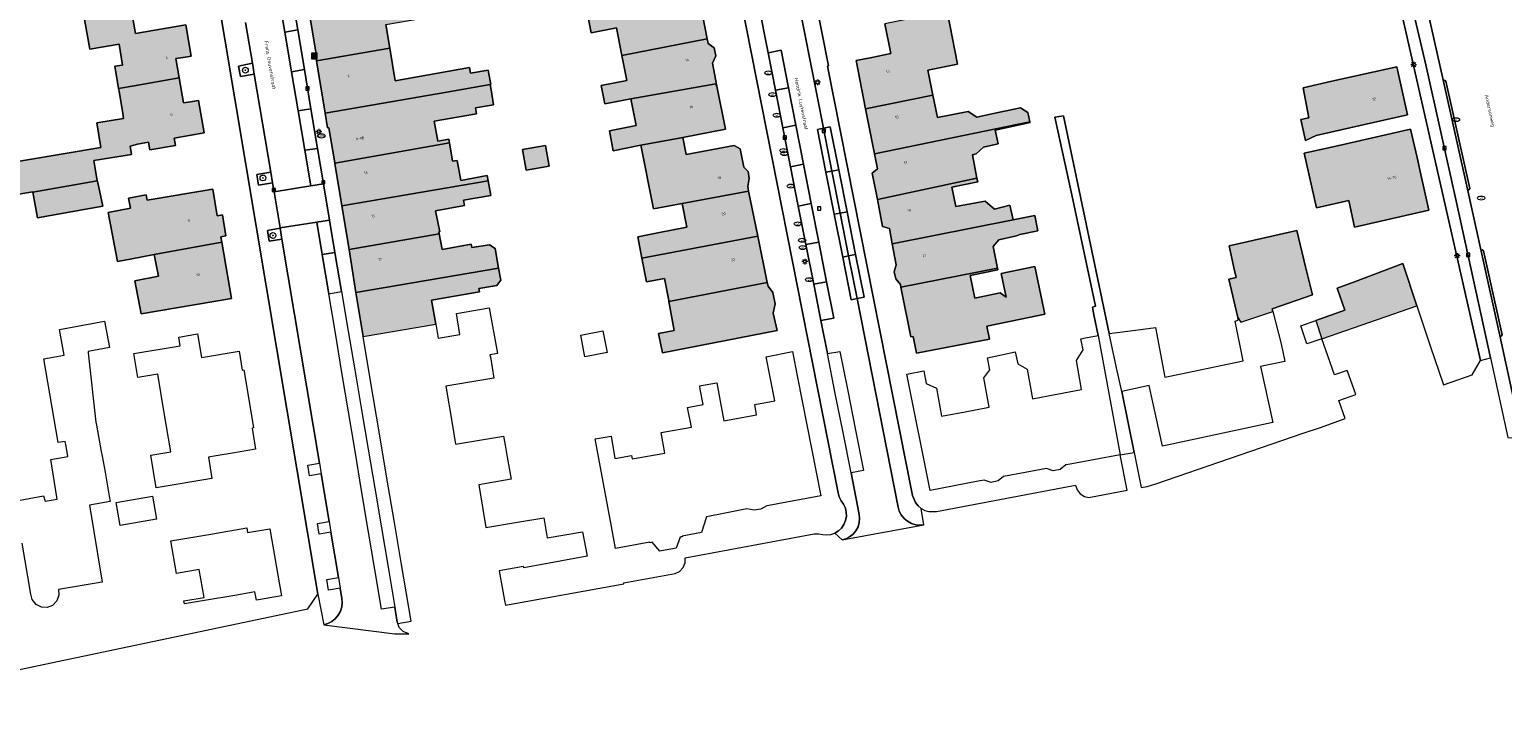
# Model space of a CAD drawing. Header units: metres. Extents: x 196496 to 197479, y 355250 to 356324.
# Tile 10 of 119: x 196858 to 197061, y 355454 to 355550. Entities that reach past the tile are written whole.
import ezdxf
from ezdxf.enums import TextEntityAlignment as Align

# ---------------------------------------------------------------- set-up
doc = ezdxf.new("R2010")
doc.units = ezdxf.units.M
doc.layers.get('0').update_dxf_attribs({"lineweight": 9})
for name, color, linetype, lineweight in [('B-WE-GR-BEPLANTING_CULTUUR_HEESTERS-GV', 251, 'Continuous', 9), ('B-WE-GR-BOOM-S', 251, 'Continuous', 9), ('B-WE-IE-MEUBILAIR_WEGMEUBILAIR-GV', 251, 'Continuous', 9), ('B-WE-IE-MEUBILAIR_WEGMEUBILAIR-S', 251, 'Continuous', 9), ('B-WE-KL-ET_LS_OV_LICHTMAST-S', 251, 'Continuous', 9), ('B-WE-KL-GAS_PUT-S', 251, 'Continuous', 9), ('B-WE-KL-WATER-S', 251, 'Continuous', 9), ('B-WE-OG-BEBOUWING-GV', 251, 'Continuous', 9), ('B-WE-OG-BEBOUWING_HUISNUMMER-T35', 90, 'Continuous', 9), ('B-WE-OG-BEBOUWING_STRAATNAAM-T35', 130, 'Continuous', 9), ('B-WE-OG-TERREIN_ERF-GV', 251, 'Continuous', 9), ('B-WE-RI-GWA_KOLK-S', 251, 'Continuous', 9), ('B-WE-RI-GWA_RIOOLPUT-S', 251, 'Continuous', 9), ('B-WE-VH-ONVERHARD-GV', 251, 'Continuous', 9), ('B-WE-VH-VERHARDING_ASFALT-GV', 251, 'Continuous', 9), ('B-WE-VH-VERHARDING_BEDRIJFSVLOERPLAAT-GV', 251, 'Continuous', 9), ('B-WE-VH-VERHARDING_BETONSTRAATSTEEN-GV', 251, 'Continuous', 9), ('B-WE-VH-VERHARDING_OPEN-GV', 251, 'Continuous', 9), ('B-WE-VH-VERHARDING_TEGEL-GV', 251, 'Continuous', 9)]:
    doc.layers.add(name, color=color, linetype=linetype, lineweight=lineweight)
doc.layers.add('X-XX-AL-PRESENTATIE_GEBOUW3-V', color=7, linetype='Continuous', lineweight=9, true_color=0xebe1d6)
doc.styles.add('NLCS-ISO', font='NLCS-ISO.ttf')
doc.styles.add('NLCS-ISO-ANNOTATIEF-T35', font='NLCS-ISO.ttf', dxfattribs={"height": 3.5})

# ---------------------------------------------------------------- blocks, each defined once
blk = doc.blocks.new('SIE-WEG_AFVALBAK-SO')
at = {"linetype": 'ByBlock', "lineweight": 18}
h = blk.add_hatch(color=0, dxfattribs=at)
h.dxf.hatch_style = 1
h.paths.add_polyline_path([(-1.5, -1.5), (1.5, -1.5), (1.5, 1.5), (-1.5, 1.5)])
at = {"color": 0, "linetype": 'ByBlock', "lineweight": 18}
for points in [[(-2, -2), (2, -2), (2, 2), (-2, 2)], [(-1.5, -1.5), (1.5, -1.5), (1.5, 1.5), (-1.5, 1.5)]]:
    blk.add_lwpolyline(points, close=True, dxfattribs=at)
blk = doc.blocks.new('SKL-ET_OV_LICHTMAST-SO')
at = {"color": 0, "linetype": 'ByBlock', "lineweight": 18}
for points in [[(-1.2, 0), (-2, 0)], [(-1.4, 1.4), (-0.9, 0.9)], [(0, 2), (0, 1.2)], [(0.9, 0.9), (1.4, 1.4)], [(2, 0), (1.2, 0)], [(-1.4, -1.4), (-0.9, -0.9)], [(0, -1.2), (0, -2)], [(0.9, -0.9), (1.4, -1.4)]]:
    blk.add_lwpolyline(points, dxfattribs=at)
blk.add_circle((0, 0), 1, dxfattribs=at)
blk = doc.blocks.new('SRI-KOLK-SO')
at = {"color": 0, "linetype": 'ByBlock', "lineweight": 18}
blk.add_lwpolyline([(-1.125, -1.125), (1.125, -1.125), (1.125, 1.125), (-1.125, 1.125)], close=True, dxfattribs=at)
at = {"color": 0, "linetype": 'ByBlock', "lineweight": 18, "style": 'NLCS-ISO'}
blk.add_text('k', height=1.5, dxfattribs=at).set_placement((0, 0), align=Align.MIDDLE_CENTER)
blk = doc.blocks.new('SKL-WATER_WATERLEIDINGPUT-SO')
at = {"color": 0, "linetype": 'ByBlock', "lineweight": 18}
blk.add_ellipse((0, 0), major_axis=(2.5, 0), ratio=0.54, dxfattribs=at)
at = {"color": 0, "linetype": 'ByBlock', "lineweight": 18, "style": 'NLCS-ISO'}
blk.add_text('wl', height=1.5, dxfattribs=at).set_placement((0, 0), align=Align.MIDDLE_CENTER)
blk = doc.blocks.new('SRI-PUT_INSPECTIEPUT_RIOOLPUT-SO')
at = {"color": 0, "linetype": 'ByBlock', "lineweight": 18}
blk.add_lwpolyline([(-1.1, -1.1), (1.1, -1.1), (1.1, 1.1), (-1.1, 1.1)], close=True, dxfattribs=at)
at = {"color": 0, "linetype": 'ByBlock', "lineweight": 18, "style": 'NLCS-ISO'}
blk.add_text('r', height=1.5, dxfattribs=at).set_placement((0, 0.3), align=Align.MIDDLE_CENTER)
blk = doc.blocks.new('SKL-GAS_PUT-SO')
at = {"color": 0, "linetype": 'ByBlock', "lineweight": 18}
blk.add_ellipse((0, 0), major_axis=(2.5, 0), ratio=0.601255, dxfattribs=at)
at = {"color": 0, "linetype": 'ByBlock', "lineweight": 18, "style": 'NLCS-ISO'}
blk.add_text('gas', height=1.8, dxfattribs=at).set_placement((0.1, 0.3), align=Align.MIDDLE_CENTER)
blk = doc.blocks.new('SGR-BOOM_01-SO')
at = {"linetype": 'ByBlock', "lineweight": 18}
h = blk.add_hatch(color=0, dxfattribs=at)
h.dxf.hatch_style = 1
edge = h.paths.add_edge_path()
edge.add_arc((0, 0), 0.25, 0, 360)
at = {"color": 0, "linetype": 'ByBlock', "lineweight": 18}
for radius in [2, 0.25]:
    blk.add_circle((0, 0), radius, dxfattribs=at)

msp = doc.modelspace()

# ---------------------------------------------------------------- hatches: boundary and pattern name
at = {"layer": 'X-XX-AL-PRESENTATIE_GEBOUW3-V'}
for points in [[(196897.778, 355545.462), (196907.862, 355547.215), (196907.307, 355550.458), (196913.745, 355551.6), (196917.881, 355552.288), (196917.435, 355555.026), (196896.87, 355551.63), (196897.78, 355546.171), (196897.663, 355546.168)], [(196939.839, 355546.2), (196951.599, 355548.486), (196950.335, 355554.94), (196942.239, 355553.354), (196939.725, 355552.862), (196935.098, 355551.956), (196935.61, 355549.34), (196939.09, 355550.022)], [(196872.646, 355542.049), (196878.835, 355543.126), (196878.375, 355545.778), (196879.405, 355545.952), (196880.488, 355546.134), (196879.771, 355550.416), (196872.829, 355549.253), (196872.289, 355552.304), (196865.826, 355551.16), (196866.549, 355547.077), (196870.578, 355547.79), (196871.033, 355544.896), (196870.006, 355544.726), (196870.512, 355541.663)], [(196973.423, 355538.875), (196982.7, 355540.763), (196981.98, 355544.176), (196986.08, 355545.004), (196984.669, 355552.302), (196982.399, 355551.844), (196976.074, 355550.566), (196976.902, 355546.468), (196974.297, 355545.941), (196972.122, 355545.502)], [(196907.862, 355547.215), (196897.778, 355545.462), (196898.953, 355538.257), (196915.734, 355541.174), (196921.708, 355542.212), (196921.782, 355542.224), (196921.442, 355544.173), (196919.009, 355543.757), (196918.856, 355544.543), (196908.843, 355542.77), (196908.63, 355542.732)], [(196941.102, 355540.254), (196952.793, 355542.301), (196952.872, 355541.945), (196952.947, 355541.96), (196952.315, 355545.147), (196952.78, 355546.177), (196952.559, 355547.269), (196951.717, 355547.881), (196951.599, 355548.486), (196939.839, 355546.2), (196940.511, 355542.767), (196937.006, 355542.08), (196937.501, 355539.548)], [(196858.67, 355527.417), (196858.68, 355527.361), (196867.565, 355528.953), (196867.106, 355531.732), (196872.286, 355532.588), (196872.096, 355533.737), (196873.121, 355533.991), (196874.645, 355534.249), (196874.828, 355533.205), (196878.327, 355533.798), (196878.151, 355534.84), (196882.278, 355535.538), (196881.522, 355540.013), (196880.405, 355539.831), (196879.434, 355539.672), (196878.835, 355543.126), (196872.646, 355542.049), (196870.512, 355541.663), (196870.571, 355541.307), (196871.082, 355538.215), (196871.196, 355537.524), (196867.516, 355536.915), (196868.075, 355533.534), (196852.172, 355530.865), (196845.52, 355529.86), (196845.956, 355527.582), (196846.248, 355527.638), (196846.557, 355525.449), (196852.899, 355526.463)], [(197040.137, 355536.242), (197048.081, 355538.015), (197046.601, 355544.644), (197037.671, 355542.651), (197033.737, 355541.748), (197034.479, 355537.642), (197033.405, 355537.404), (197034.05, 355534.494), (197035.501, 355535.207)], [(196898.953, 355538.257), (196899.281, 355536.243), (196899.46, 355536.259), (196900.187, 355531.962), (196900.283, 355531.397), (196910.183, 355533.129), (196916.083, 355534.166), (196915.997, 355534.66), (196914.51, 355534.401), (196913.993, 355537.176), (196919.803, 355538.159), (196919.66, 355539.006), (196922.178, 355539.432), (196921.831, 355541.485), (196921.708, 355542.212), (196915.734, 355541.174)], [(196952.947, 355541.96), (196952.872, 355541.945), (196952.793, 355542.301), (196941.102, 355540.254), (196941.829, 355536.542), (196938.135, 355535.819), (196938.668, 355533.096), (196942.467, 355533.839), (196948.248, 355534.93), (196954.12, 355536.042)], [(196982.7, 355540.763), (196973.423, 355538.875), (196974.644, 355532.658), (196996.071, 355537.06), (196995.791, 355538.37), (196994.755, 355539.003), (196990.817, 355538.16), (196988.756, 355537.734), (196987.55, 355538.486), (196983.354, 355537.661)], [(196975.061, 355526.351), (196988.776, 355529.329), (196988.137, 355532.538), (196988.68, 355532.646), (196989.665, 355533.597), (196991.698, 355534.046), (196991.295, 355535.929), (196996.093, 355536.957), (196996.071, 355537.06), (196974.644, 355532.658), (196975.048, 355530.598), (196974.352, 355530.003)], [(196948.146, 355525.841), (196957.309, 355527.528), (196957.183, 355528.144), (196957.4, 355529.278), (196957.239, 355530.219), (196956.647, 355530.815), (196956.133, 355533.349), (196955.339, 355533.823), (196948.713, 355532.548), (196948.248, 355534.93), (196942.467, 355533.839), (196944.185, 355525.066)], [(197049.932, 355529.823), (197049.403, 355532.166), (197048.522, 355536.063), (197038.428, 355533.782), (197033.872, 355532.753), (197035.576, 355525.213), (197040.023, 355526.217), (197040.792, 355522.572), (197051.047, 355524.889)], [(196901.277, 355525.49), (196921.439, 355528.923), (196921.304, 355529.66), (196917.639, 355529.006), (196917.148, 355531.759), (196916.518, 355531.65), (196916.083, 355534.166), (196910.183, 355533.129), (196900.283, 355531.397), (196900.293, 355531.335)], [(196926.654, 355530.401), (196929.849, 355530.981), (196929.333, 355533.817), (196926.139, 355533.237)], [(196858.68, 355527.361), (196859.312, 355523.83), (196865.98, 355525.025), (196868.321, 355525.444), (196867.576, 355528.888), (196867.565, 355528.953)], [(196902.25, 355519.474), (196914.683, 355521.625), (196914.634, 355521.897), (196914.752, 355521.92), (196914.188, 355524.813), (196918.157, 355525.533), (196918.025, 355526.295), (196921.804, 355526.931), (196921.439, 355528.923), (196901.277, 355525.49)], [(196988.776, 355529.329), (196975.061, 355526.351), (196975.778, 355522.655), (196976.704, 355522.354), (196977.103, 355520.281), (196993.741, 355523.586), (196993.32, 355525.587), (196991.183, 355525.039), (196989.903, 355526.154), (196985.858, 355525.392), (196985.327, 355528.086), (196988.88, 355528.806)], [(196875.409, 355518.793), (196884.732, 355520.491), (196884.605, 355521.245), (196885.286, 355521.369), (196884.801, 355524.267), (196884.107, 355524.136), (196883.488, 355527.817), (196874.435, 355526.295), (196874.3, 355527.021), (196871.858, 355526.564), (196872.121, 355525.157), (196869.067, 355524.585), (196870.341, 355517.842), (196872.118, 355518.175)], [(196957.309, 355527.528), (196948.146, 355525.841), (196948.789, 355522.56), (196944.809, 355521.781), (196942.044, 355521.239), (196942.618, 355518.308), (196958.582, 355521.301)], [(196978.301, 355514.309), (196991.62, 355516.891), (196990.987, 355519.893), (196991.794, 355520.81), (196994.21, 355521.359), (196994.699, 355521.547), (196997.166, 355522.033), (196996.74, 355524.181), (196993.741, 355523.586), (196977.103, 355520.281), (196977.662, 355517.375), (196977.386, 355516.408), (196977.575, 355515.427), (196978.232, 355514.657)], [(196884.732, 355520.491), (196875.409, 355518.793), (196875.987, 355515.803), (196872.718, 355515.19), (196873.601, 355510.641), (196886.04, 355512.74)], [(196902.25, 355519.474), (196903.207, 355513.564), (196922.864, 355516.911), (196922.403, 355519.625), (196921.62, 355520.145), (196919.167, 355519.737), (196919.072, 355520.213), (196915.071, 355519.49), (196914.683, 355521.625)], [(196946.339, 355512.306), (196959.885, 355514.926), (196958.582, 355521.301), (196942.618, 355518.308), (196943.262, 355515.019), (196945.717, 355515.476), (196946.309, 355512.471)], [(197029.547, 355510.944), (197029.457, 355511.3), (197034.998, 355513.244), (197034.059, 355517.118), (197032.851, 355522.102), (197023.503, 355519.99), (197024.229, 355516.779), (197024.49, 355515.623), (197023.486, 355515.394), (197024.699, 355510.095), (197025.138, 355509.462)], [(196904.19, 355507.502), (196914.2, 355509.198), (196913.594, 355512.505), (196920.229, 355513.647), (196920.151, 355514.093), (196922.602, 355514.521), (196923.146, 355515.247), (196922.864, 355516.911), (196903.207, 355513.564)], [(196996.723, 355517.16), (196992.111, 355516.19), (196992.795, 355512.934), (196991.99, 355513.492), (196988.477, 355512.795), (196987.848, 355515.924), (196991.662, 355516.691), (196991.62, 355516.891), (196978.301, 355514.309), (196979.659, 355507.448), (196980.002, 355507.5), (196980.446, 355505.188), (196990.504, 355507.12), (196990.115, 355508.907), (196994.817, 355509.896), (196998.105, 355510.588), (196997.968, 355511.237)], [(197038.413, 355514.146), (197039.472, 355511.129), (197035.45, 355509.689), (197036.304, 355507.185), (197049.386, 355511.747), (197047.46, 355517.548), (197040.788, 355515.039)], [(196959.885, 355514.926), (196946.339, 355512.306), (196947.069, 355508.343), (196944.909, 355507.92), (196945.434, 355505.24), (196961.221, 355508.315), (196960.694, 355510.711), (196960.975, 355512.007), (196960.635, 355513.538), (196959.985, 355514.435)]]:
    msp.add_hatch(color=256, dxfattribs=at).paths.add_polyline_path(points)

# ---------------------------------------------------------------- linework, layer by layer
at = {"layer": 'B-WE-GR-BEPLANTING_CULTUUR_HEESTERS-GV', "flags": 128}
for points in [[(196891.478, 355530.153), (196889.549, 355529.819), (196889.8, 355528.35), (196891.726, 355528.685)], [(196893.017, 355520.93), (196892.77, 355522.409), (196891.004, 355522.11), (196891.256, 355520.627)]]:
    msp.add_lwpolyline(points, close=True, dxfattribs=at)
at = {"layer": 'B-WE-IE-MEUBILAIR_WEGMEUBILAIR-GV', "flags": 128}
for points in [[(196889.205, 355543.65), (196888.955, 355545.131), (196887.038, 355544.733), (196887.278, 355543.3)], [(196891.478, 355530.153), (196889.549, 355529.819), (196889.8, 355528.35), (196891.726, 355528.685)], [(196893.017, 355520.93), (196892.77, 355522.409), (196891.004, 355522.11), (196891.256, 355520.627)]]:
    msp.add_lwpolyline(points, close=True, dxfattribs=at)
at = {"layer": 'B-WE-OG-BEBOUWING-GV', "flags": 128}
for points in [[(196897.778, 355545.462), (196907.862, 355547.215), (196907.307, 355550.458), (196913.745, 355551.6), (196917.881, 355552.288), (196917.435, 355555.026), (196896.87, 355551.63), (196897.78, 355546.171), (196897.663, 355546.168)], [(196939.839, 355546.2), (196951.599, 355548.486), (196950.335, 355554.94), (196942.239, 355553.354), (196939.725, 355552.862), (196935.098, 355551.956), (196935.61, 355549.34), (196939.09, 355550.022)], [(196872.646, 355542.049), (196878.835, 355543.126), (196878.375, 355545.778), (196879.405, 355545.952), (196880.488, 355546.134), (196879.771, 355550.416), (196872.829, 355549.253), (196872.289, 355552.304), (196865.826, 355551.16), (196866.549, 355547.077), (196870.578, 355547.79), (196871.033, 355544.896), (196870.006, 355544.726), (196870.512, 355541.663)], [(196973.423, 355538.875), (196982.7, 355540.763), (196981.98, 355544.176), (196986.08, 355545.004), (196984.669, 355552.302), (196982.399, 355551.844), (196976.074, 355550.566), (196976.902, 355546.468), (196974.297, 355545.941), (196972.122, 355545.502)], [(196907.862, 355547.215), (196897.778, 355545.462), (196898.953, 355538.257), (196915.734, 355541.174), (196921.708, 355542.212), (196921.782, 355542.224), (196921.442, 355544.173), (196919.009, 355543.757), (196918.856, 355544.543), (196908.843, 355542.77), (196908.63, 355542.732)], [(196941.102, 355540.254), (196952.793, 355542.301), (196952.872, 355541.945), (196952.947, 355541.96), (196952.315, 355545.147), (196952.78, 355546.177), (196952.559, 355547.269), (196951.717, 355547.881), (196951.599, 355548.486), (196939.839, 355546.2), (196940.511, 355542.767), (196937.006, 355542.08), (196937.501, 355539.548)], [(197040.137, 355536.242), (197048.081, 355538.015), (197046.601, 355544.644), (197037.671, 355542.651), (197033.737, 355541.748), (197034.479, 355537.642), (197033.405, 355537.404), (197034.05, 355534.494), (197035.501, 355535.207)], [(196898.953, 355538.257), (196899.281, 355536.243), (196899.46, 355536.259), (196900.187, 355531.962), (196900.283, 355531.397), (196910.183, 355533.129), (196916.083, 355534.166), (196915.997, 355534.66), (196914.51, 355534.401), (196913.993, 355537.176), (196919.803, 355538.159), (196919.66, 355539.006), (196922.178, 355539.432), (196921.831, 355541.485), (196921.708, 355542.212), (196915.734, 355541.174)], [(196952.947, 355541.96), (196952.872, 355541.945), (196952.793, 355542.301), (196941.102, 355540.254), (196941.829, 355536.542), (196938.135, 355535.819), (196938.668, 355533.096), (196942.467, 355533.839), (196948.248, 355534.93), (196954.12, 355536.042)], [(196982.7, 355540.763), (196973.423, 355538.875), (196974.644, 355532.658), (196996.071, 355537.06), (196995.791, 355538.37), (196994.755, 355539.003), (196990.817, 355538.16), (196988.756, 355537.734), (196987.55, 355538.486), (196983.354, 355537.661)], [(196975.061, 355526.351), (196988.776, 355529.329), (196988.137, 355532.538), (196988.68, 355532.646), (196989.665, 355533.597), (196991.698, 355534.046), (196991.295, 355535.929), (196996.093, 355536.957), (196996.071, 355537.06), (196974.644, 355532.658), (196975.048, 355530.598), (196974.352, 355530.003)], [(196948.146, 355525.841), (196957.309, 355527.528), (196957.183, 355528.144), (196957.4, 355529.278), (196957.239, 355530.219), (196956.647, 355530.815), (196956.133, 355533.349), (196955.339, 355533.823), (196948.713, 355532.548), (196948.248, 355534.93), (196942.467, 355533.839), (196944.185, 355525.066)], [(197049.932, 355529.823), (197049.403, 355532.166), (197048.522, 355536.063), (197038.428, 355533.782), (197033.872, 355532.753), (197035.576, 355525.213), (197040.023, 355526.217), (197040.792, 355522.572), (197051.047, 355524.889)], [(196901.277, 355525.49), (196921.439, 355528.923), (196921.304, 355529.66), (196917.639, 355529.006), (196917.148, 355531.759), (196916.518, 355531.65), (196916.083, 355534.166), (196910.183, 355533.129), (196900.283, 355531.397), (196900.293, 355531.335)], [(196926.654, 355530.401), (196929.849, 355530.981), (196929.333, 355533.817), (196926.139, 355533.237)], [(196858.68, 355527.361), (196859.312, 355523.83), (196865.98, 355525.025), (196868.321, 355525.444), (196867.576, 355528.888), (196867.565, 355528.953)], [(196902.25, 355519.474), (196914.683, 355521.625), (196914.634, 355521.897), (196914.752, 355521.92), (196914.188, 355524.813), (196918.157, 355525.533), (196918.025, 355526.295), (196921.804, 355526.931), (196921.439, 355528.923), (196901.277, 355525.49)], [(196988.776, 355529.329), (196975.061, 355526.351), (196975.778, 355522.655), (196976.704, 355522.354), (196977.103, 355520.281), (196993.741, 355523.586), (196993.32, 355525.587), (196991.183, 355525.039), (196989.903, 355526.154), (196985.858, 355525.392), (196985.327, 355528.086), (196988.88, 355528.806)], [(196875.409, 355518.793), (196884.732, 355520.491), (196884.605, 355521.245), (196885.286, 355521.369), (196884.801, 355524.267), (196884.107, 355524.136), (196883.488, 355527.817), (196874.435, 355526.295), (196874.3, 355527.021), (196871.858, 355526.564), (196872.121, 355525.157), (196869.067, 355524.585), (196870.341, 355517.842), (196872.118, 355518.175)], [(196957.309, 355527.528), (196948.146, 355525.841), (196948.789, 355522.56), (196944.809, 355521.781), (196942.044, 355521.239), (196942.618, 355518.308), (196958.582, 355521.301)], [(196978.301, 355514.309), (196991.62, 355516.891), (196990.987, 355519.893), (196991.794, 355520.81), (196994.21, 355521.359), (196994.699, 355521.547), (196997.166, 355522.033), (196996.74, 355524.181), (196993.741, 355523.586), (196977.103, 355520.281), (196977.662, 355517.375), (196977.386, 355516.408), (196977.575, 355515.427), (196978.232, 355514.657)], [(196884.732, 355520.491), (196875.409, 355518.793), (196875.987, 355515.803), (196872.718, 355515.19), (196873.601, 355510.641), (196886.04, 355512.74)], [(196902.25, 355519.474), (196903.207, 355513.564), (196922.864, 355516.911), (196922.403, 355519.625), (196921.62, 355520.145), (196919.167, 355519.737), (196919.072, 355520.213), (196915.071, 355519.49), (196914.683, 355521.625)], [(196946.339, 355512.306), (196959.885, 355514.926), (196958.582, 355521.301), (196942.618, 355518.308), (196943.262, 355515.019), (196945.717, 355515.476), (196946.309, 355512.471)], [(197029.547, 355510.944), (197029.457, 355511.3), (197034.998, 355513.244), (197034.059, 355517.118), (197032.851, 355522.102), (197023.503, 355519.99), (197024.229, 355516.779), (197024.49, 355515.623), (197023.486, 355515.394), (197024.699, 355510.095), (197025.138, 355509.462)], [(196904.19, 355507.502), (196914.2, 355509.198), (196913.594, 355512.505), (196920.229, 355513.647), (196920.151, 355514.093), (196922.602, 355514.521), (196923.146, 355515.247), (196922.864, 355516.911), (196903.207, 355513.564)], [(196996.723, 355517.16), (196992.111, 355516.19), (196992.795, 355512.934), (196991.99, 355513.492), (196988.477, 355512.795), (196987.848, 355515.924), (196991.662, 355516.691), (196991.62, 355516.891), (196978.301, 355514.309), (196979.659, 355507.448), (196980.002, 355507.5), (196980.446, 355505.188), (196990.504, 355507.12), (196990.115, 355508.907), (196994.817, 355509.896), (196998.105, 355510.588), (196997.968, 355511.237)], [(197038.413, 355514.146), (197039.472, 355511.129), (197035.45, 355509.689), (197036.304, 355507.185), (197049.386, 355511.747), (197047.46, 355517.548), (197040.788, 355515.039)], [(196959.885, 355514.926), (196946.339, 355512.306), (196947.069, 355508.343), (196944.909, 355507.92), (196945.434, 355505.24), (196961.221, 355508.315), (196960.694, 355510.711), (196960.975, 355512.007), (196960.635, 355513.538), (196959.985, 355514.435)]]:
    msp.add_lwpolyline(points, close=True, dxfattribs=at)
msp.add_lwpolyline([(196852.899, 355526.463), (196858.67, 355527.417), (196858.68, 355527.361), (196867.565, 355528.953), (196867.106, 355531.732), (196872.286, 355532.588), (196872.096, 355533.737), (196873.121, 355533.991), (196874.645, 355534.249), (196874.828, 355533.205), (196878.327, 355533.798), (196878.151, 355534.84), (196882.278, 355535.538), (196881.522, 355540.013), (196880.405, 355539.831), (196879.434, 355539.672), (196878.835, 355543.126), (196872.646, 355542.049), (196870.512, 355541.663), (196870.571, 355541.307), (196871.082, 355538.215), (196871.196, 355537.524), (196867.516, 355536.915), (196868.075, 355533.534), (196852.172, 355530.865)], dxfattribs=at)
at = {"layer": 'B-WE-OG-TERREIN_ERF-GV', "flags": 128}
for points in [[(196907.307, 355550.458), (196907.862, 355547.215), (196908.63, 355542.732), (196908.843, 355542.77), (196918.856, 355544.543), (196919.009, 355543.757), (196921.442, 355544.173), (196921.782, 355542.224), (196921.708, 355542.212), (196921.831, 355541.485), (196922.178, 355539.432), (196919.66, 355539.006), (196919.803, 355538.159), (196913.993, 355537.176), (196914.51, 355534.401), (196915.997, 355534.66), (196916.083, 355534.166), (196916.518, 355531.65), (196917.148, 355531.759), (196917.639, 355529.006), (196921.304, 355529.66), (196921.439, 355528.923), (196921.804, 355526.931), (196918.025, 355526.295), (196918.157, 355525.533), (196914.188, 355524.813), (196914.752, 355521.92), (196914.634, 355521.897), (196914.683, 355521.625), (196915.071, 355519.49), (196919.072, 355520.213), (196919.167, 355519.737), (196921.62, 355520.145), (196922.403, 355519.625), (196922.864, 355516.911), (196923.146, 355515.247), (196922.602, 355514.521), (196920.151, 355514.093), (196920.229, 355513.647), (196913.594, 355512.505), (196914.2, 355509.198), (196914.543, 355507.275), (196917.521, 355507.783), (196917.041, 355510.649), (196921.571, 355511.44), (196922.69, 355505.167), (196921.67, 355504.993), (196921.723, 355504.683), (196922.225, 355501.739), (196915.583, 355500.65), (196916.451, 355495.516), (196916.933, 355492.666), (196923.551, 355493.782), (196923.769, 355492.527), (196924.055, 355490.876), (196924.578, 355487.86), (196920.125, 355487.065), (196920.648, 355483.992), (196921.123, 355481.205), (196925.468, 355481.925), (196929.088, 355482.524), (196929.541, 355479.787), (196934.427, 355480.597), (196935.045, 355477.223), (196926.318, 355475.625), (196926.293, 355475.803), (196922.947, 355475.2), (196923.684, 355471.117), (196923.797, 355470.491), (196940.126, 355473.45), (196940.102, 355473.588), (196947.187, 355474.877), (196947.794, 355475.151), (196948.292, 355475.665), (196948.557, 355476.33), (196948.558, 355476.995), (196966.336, 355480.296), (196966.94, 355480.335), (196967.536, 355480.231), (196968.098, 355480.178), (196968.659, 355480.241), (196969.194, 355480.42), (196969.679, 355480.71), (196970.11, 355481.116), (196970.443, 355481.605), (196970.668, 355482.152), (196970.778, 355482.733), (196970.769, 355483.312), (196970.641, 355483.876), (196970.402, 355484.402), (196970.062, 355484.87), (196969.793, 355485.394), (196969.644, 355485.963), (196950.004, 355585.558)], [(196960.995, 355581.681), (196968.299, 355544.771), (196968.192, 355544.753), (196979.912, 355485.594), (196980.302, 355484.625), (196980.652, 355484.184), (196981.093, 355483.816), (196981.599, 355483.545), (196982.138, 355483.386), (196983.183, 355483.386), (197002.358, 355487.036), (197002.361, 355487.015), (197002.563, 355486.395), (197002.984, 355485.846), (197003.567, 355485.475), (197004.202, 355485.328), (197009.487, 355486.328), (197008.503, 355491.218), (197001.594, 355489.936), (197001.035, 355489.832), (197000.251, 355489.191), (196999.268, 355489.019), (196998.368, 355489.323), (196995.391, 355488.771), (196992.414, 355488.218), (196991.697, 355487.606), (196990.722, 355487.409), (196989.744, 355487.715), (196988.93, 355487.557), (196982.34, 355486.275), (196979.11, 355502.328), (196981.451, 355502.768), (196981.762, 355501.027), (196983.18, 355500.404), (196983.885, 355496.536), (196987.163, 355497.141), (196990.441, 355497.745), (196989.701, 355501.818), (196990.528, 355502.922), (196990.237, 355504.55), (196992.145, 355504.963), (196994.053, 355505.377), (196994.397, 355503.724), (196995.671, 355502.996), (196996.415, 355498.897), (196999.754, 355499.541), (197003.184, 355500.202), (197002.489, 355504.201), (197003.392, 355505.663), (197003.099, 355507.165), (197003.734, 355507.297), (197005.454, 355507.653), (197004.863, 355510.506), (197004.689, 355511.522), (197005.083, 355511.681), (197001.865, 355527.004), (196999.52, 355537.709), (197000.678, 355537.903), (197006.996, 355507.895), (197010.986, 355508.421), (197013.374, 355508.736), (197014.662, 355501.884), (197016.667, 355502.303), (197019.512, 355502.898), (197020.389, 355503.081), (197020.629, 355503.131), (197023.475, 355503.726), (197025.448, 355504.138), (197024.342, 355509.605), (197024.779, 355509.744), (197024.699, 355510.095), (197023.486, 355515.394), (197024.49, 355515.623), (197024.229, 355516.779), (197023.503, 355519.99), (197032.851, 355522.102), (197034.059, 355517.118), (197034.998, 355513.244), (197029.457, 355511.3), (197029.547, 355510.944), (197030.682, 355506.473), (197031.201, 355504.079), (197027.852, 355503.353), (197029.517, 355495.674), (197022.038, 355494.052), (197014.322, 355492.379), (197012.508, 355500.743), (197008.724, 355499.922), (197010.44, 355491.504), (197011.409, 355486.692), (197012.203, 355486.842), (197013.427, 355487.197), (197033.728, 355494.184), (197036.083, 355494.967), (197039.499, 355496.214), (197038.65, 355498.686), (197040.968, 355499.502), (197040.005, 355502.238), (197039.8, 355502.82), (197038.015, 355502.224), (197037.101, 355504.85), (197036.304, 355507.185), (197034.238, 355506.48), (197033.384, 355508.984), (197035.45, 355509.689), (197039.472, 355511.129), (197038.413, 355514.146), (197040.788, 355515.039), (197047.46, 355517.548), (197049.386, 355511.747), (197051.227, 355506.2), (197053.032, 355500.863), (197056.99, 355502.238), (197058.147, 355504.177), (197046.435, 355555.796)], [(196950.335, 355554.94), (196951.599, 355548.486), (196951.717, 355547.881), (196952.559, 355547.269), (196952.78, 355546.177), (196952.315, 355545.147), (196952.947, 355541.96), (196954.12, 355536.042), (196948.248, 355534.93), (196948.713, 355532.548), (196955.339, 355533.823), (196956.133, 355533.349), (196956.647, 355530.815), (196957.239, 355530.219), (196957.4, 355529.278), (196957.183, 355528.144), (196957.309, 355527.528), (196958.582, 355521.301), (196959.885, 355514.926), (196959.985, 355514.435), (196960.635, 355513.538), (196960.975, 355512.007), (196960.694, 355510.711), (196961.221, 355508.315), (196945.434, 355505.24), (196944.909, 355507.92), (196947.069, 355508.343), (196946.339, 355512.306), (196946.309, 355512.471), (196945.717, 355515.476), (196943.262, 355515.019), (196942.618, 355518.308), (196942.044, 355521.239), (196944.809, 355521.781), (196948.789, 355522.56), (196948.146, 355525.841), (196944.185, 355525.066), (196942.467, 355533.839), (196938.668, 355533.096), (196938.135, 355535.819), (196941.829, 355536.542), (196941.102, 355540.254), (196937.501, 355539.548), (196937.006, 355542.08), (196940.511, 355542.767), (196939.839, 355546.2), (196939.09, 355550.022), (196935.61, 355549.34), (196935.098, 355551.956)], [(196852.172, 355530.865), (196868.075, 355533.534), (196867.516, 355536.915), (196871.196, 355537.524), (196871.082, 355538.215), (196870.571, 355541.307), (196870.512, 355541.663), (196870.006, 355544.726), (196871.033, 355544.896), (196870.578, 355547.79), (196866.549, 355547.077), (196865.826, 355551.16)], [(196872.289, 355552.304), (196872.829, 355549.253), (196879.771, 355550.416), (196880.488, 355546.134), (196879.405, 355545.952), (196878.375, 355545.778), (196878.835, 355543.126), (196879.434, 355539.672), (196880.405, 355539.831), (196881.522, 355540.013), (196882.278, 355535.538), (196878.151, 355534.84), (196878.327, 355533.798), (196874.828, 355533.205), (196874.645, 355534.249), (196873.121, 355533.991), (196872.096, 355533.737), (196872.286, 355532.588), (196867.106, 355531.732), (196867.565, 355528.953), (196867.576, 355528.888), (196868.321, 355525.444), (196865.98, 355525.025), (196859.312, 355523.83), (196858.68, 355527.361), (196858.67, 355527.417), (196852.899, 355526.463)], [(196984.669, 355552.302), (196986.08, 355545.004), (196981.98, 355544.176), (196982.7, 355540.763), (196983.354, 355537.661), (196987.55, 355538.486), (196988.756, 355537.734), (196990.817, 355538.16), (196994.755, 355539.003), (196995.791, 355538.37), (196996.071, 355537.06), (196996.093, 355536.957), (196991.295, 355535.929), (196991.698, 355534.046), (196989.665, 355533.597), (196988.68, 355532.646), (196988.137, 355532.538), (196988.776, 355529.329), (196988.88, 355528.806), (196985.327, 355528.086), (196985.858, 355525.392), (196989.903, 355526.154), (196991.183, 355525.039), (196993.32, 355525.587), (196993.741, 355523.586), (196996.74, 355524.181), (196997.166, 355522.033), (196994.699, 355521.547), (196994.21, 355521.359), (196991.794, 355520.81), (196990.987, 355519.893), (196991.62, 355516.891), (196991.662, 355516.691), (196987.848, 355515.924), (196988.477, 355512.795), (196991.99, 355513.492), (196992.795, 355512.934), (196992.111, 355516.19), (196996.723, 355517.16), (196997.968, 355511.237), (196998.105, 355510.588), (196994.817, 355509.896), (196990.115, 355508.907), (196990.504, 355507.12), (196980.446, 355505.188), (196980.002, 355507.5), (196979.659, 355507.448), (196978.301, 355514.309), (196978.232, 355514.657), (196977.575, 355515.427), (196977.386, 355516.408), (196977.662, 355517.375), (196977.103, 355520.281), (196976.704, 355522.354), (196975.778, 355522.655), (196975.061, 355526.351), (196974.352, 355530.003), (196975.048, 355530.598), (196974.644, 355532.658), (196973.423, 355538.875), (196972.122, 355545.502), (196974.297, 355545.941), (196976.902, 355546.468), (196976.074, 355550.566)], [(196856.227, 355484.813), (196860.156, 355485.571), (196860.364, 355484.806), (196862.061, 355485.104), (196861.161, 355490.578), (196863.519, 355490.968), (196863.268, 355492.387), (196863.15, 355493.034), (196862.196, 355492.877), (196860.219, 355504.434), (196863.002, 355504.937), (196862.361, 355508.482), (196868.574, 355509.606), (196869.23, 355505.979), (196866.293, 355505.448), (196866.313, 355505.265), (196867.374, 355495.707), (196867.454, 355495.273), (196868.124, 355491.637), (196868.241, 355491.002), (196868.641, 355488.833), (196869.207, 355485.525), (196869.211, 355485.5), (196869.336, 355484.771), (196866.504, 355484.265), (196868.246, 355473.667), (196862.217, 355472.652), (196862.282, 355471.876), (196861.999, 355471.071), (196861.399, 355470.464), (196860.672, 355470.183), (196859.894, 355470.209), (196859.127, 355470.585), (196858.595, 355471.252), (196858.401, 355472.006), (196857.196, 355479.011)]]:
    msp.add_lwpolyline(points, dxfattribs=at)
for points in [[(196821.289, 355453.775), (196835.693, 355456.783), (196835.64, 355457.194), (196896.595, 355469.977), (196897.965, 355471.999), (196879.426, 355582.492), (196877.031, 355584.418), (196801.554, 355571.97), (196800.166, 355569.915), (196803.472, 355550.49), (196803.34, 355550.44), (196806.17, 355533.898), (196806.257, 355533.894), (196814.284, 355486.325), (196814.062, 355486.248), (196816.499, 355471.921), (196816.385, 355471.818), (196819.198, 355455.22)], [(197037.671, 355542.651), (197046.601, 355544.644), (197048.081, 355538.015), (197040.137, 355536.242), (197035.501, 355535.207), (197034.05, 355534.494), (197033.405, 355537.404), (197034.479, 355537.642), (197033.737, 355541.748)], [(197049.403, 355532.166), (197049.932, 355529.823), (197051.047, 355524.889), (197040.792, 355522.572), (197040.023, 355526.217), (197035.576, 355525.213), (197033.872, 355532.753), (197038.428, 355533.782), (197048.522, 355536.063)], [(196929.849, 355530.981), (196926.654, 355530.401), (196926.139, 355533.237), (196929.333, 355533.817)], [(196872.118, 355518.175), (196870.341, 355517.842), (196869.067, 355524.585), (196872.121, 355525.157), (196871.858, 355526.564), (196874.3, 355527.021), (196874.435, 355526.295), (196883.488, 355527.817), (196884.107, 355524.136), (196884.801, 355524.267), (196885.286, 355521.369), (196884.605, 355521.245), (196884.732, 355520.491), (196886.04, 355512.74), (196873.601, 355510.641), (196872.718, 355515.19), (196875.987, 355515.803), (196875.409, 355518.793)], [(196876.792, 355496.971), (196875.899, 355502.32), (196873.138, 355501.855), (196872.582, 355505.159), (196878.992, 355506.237), (196878.793, 355507.42), (196881.396, 355507.858), (196881.943, 355504.602), (196887.105, 355505.471), (196887.55, 355502.865), (196887.761, 355502.894), (196888.449, 355498.806), (196889.104, 355494.915), (196888.886, 355494.879), (196889.373, 355491.974), (196886.184, 355491.447), (196883.955, 355491.078), (196882.873, 355490.899), (196883.368, 355487.943), (196875.679, 355486.654), (196874.926, 355491.141), (196877.688, 355491.604)], [(196934.186, 355507.7), (196937.244, 355508.271), (196937.801, 355505.282), (196934.744, 355504.712)], [(196949.35, 355497.821), (196951.026, 355498.142), (196950.653, 355500.251), (196950.574, 355500.697), (196950.774, 355500.732), (196952.951, 355501.117), (196953.397, 355498.596), (196953.874, 355495.9), (196958.383, 355496.708), (196958.144, 355498.135), (196960.925, 355498.635), (196959.735, 355504.706), (196963.35, 355505.415), (196964.047, 355501.861), (196967.246, 355485.543), (196960.592, 355484.333), (196959.836, 355484.195), (196959.013, 355483.734), (196958.075, 355483.556), (196957.068, 355483.752), (196954.06, 355483.156), (196951.523, 355482.654), (196950.818, 355480.501), (196948.16, 355480.016), (196948.171, 355479.917), (196948.001, 355479.887), (196947.871, 355479.864), (196947.332, 355478.359), (196945.099, 355477.943), (196944.012, 355479.191), (196943.702, 355479.082), (196943.702, 355479.182), (196938.969, 355478.301), (196938.406, 355481.325), (196936.158, 355493.404), (196938.364, 355493.757), (196938.87, 355490.713), (196941.188, 355491.108), (196941.269, 355490.627), (196945.776, 355491.441), (196945.269, 355494.257), (196949.419, 355495.016), (196948.889, 355497.733)], [(196870.726, 355481.453), (196870.168, 355484.617), (196875.182, 355485.501), (196875.74, 355482.337)], [(196888.156, 355481.124), (196888.263, 355480.496), (196891.36, 355481.025), (196892.636, 355473.553), (196892.938, 355471.782), (196889.483, 355471.192), (196889.291, 355472.318), (196888.773, 355472.23), (196886.777, 355471.889), (196882.343, 355471.133), (196879.562, 355470.658), (196879.491, 355471.072), (196882.272, 355471.547), (196881.615, 355475.401), (196878.48, 355474.866), (196877.717, 355479.344), (196883.208, 355480.28), (196888.154, 355481.124)]]:
    msp.add_lwpolyline(points, close=True, dxfattribs=at)
at = {"layer": 'B-WE-VH-ONVERHARD-GV', "flags": 128}
msp.add_lwpolyline([(196889.205, 355543.65), (196888.955, 355545.131), (196887.038, 355544.733), (196887.278, 355543.3)], close=True, dxfattribs=at)
at = {"layer": 'B-WE-VH-VERHARDING_ASFALT-GV', "flags": 128}
for points in [[(196957.101, 355561.155), (196959.987, 355546.551), (196961.801, 355546.928), (196962.812, 355541.765), (196963.824, 355536.6), (196964.876, 355531.23), (196965.936, 355525.821), (196966.977, 355520.503), (196968.047, 355515.041), (196969.033, 355510.007), (196967.268, 355509.703), (196968.165, 355505.161), (196969.887, 355505.424), (196970.96, 355500.001), (196972.03, 355494.596), (196973.13, 355489.042), (196971.417, 355488.703), (196972.548, 355482.98), (196972.604, 355482.437), (196972.554, 355481.86), (196972.384, 355481.281), (196972.093, 355480.738), (196971.696, 355480.267), (196971.221, 355479.894), (196970.703, 355479.634), (196970.178, 355479.486), (196981.466, 355481.564), (196980.914, 355481.513), (196980.33, 355481.569), (196979.745, 355481.745), (196979.196, 355482.041), (196978.719, 355482.443), (196978.34, 355482.922), (196978.073, 355483.444), (196977.917, 355483.976), (196972.252, 355512.712), (196971.459, 355512.554), (196970.286, 355518.438), (196969.111, 355524.331), (196967.955, 355530.126), (196966.778, 355536.03), (196967.622, 355536.198), (196964.145, 355553.834)], [(197050.09, 355555.924), (197053.036, 355542.644), (197053.181, 355542.805), (197053.357, 355542.679), (197056.666, 355527.88), (197056.542, 355527.689), (197056.353, 355527.817), (197058.247, 355519.248), (197058.378, 355519.426), (197058.562, 355519.303), (197061.119, 355507.73), (197061.008, 355507.546), (197060.817, 355507.645), (197063.888, 355493.432)], [(196888.004, 355550.773), (196888.955, 355545.131), (196889.205, 355543.65), (196891.478, 355530.153), (196891.726, 355528.685), (196891.934, 355527.448), (196897.008, 355528.262), (196896.172, 355533.151), (196895.247, 355538.567), (196894.323, 355543.971), (196893.392, 355549.423), (196892.47, 355554.813)]]:
    msp.add_lwpolyline(points, dxfattribs=at)
for points in [[(196893.392, 355549.423), (196895.192, 355549.759), (196894.291, 355555.15), (196892.47, 355554.813)], [(197056.353, 355527.817), (197053.036, 355542.644), (197050.09, 355555.924), (197049.907, 355556.667), (197047.996, 355556.208), (197048.339, 355554.703), (197050.604, 355544.916), (197054.751, 355526.358), (197059.551, 355504.565), (197061.929, 355493.601), (197063.888, 355493.432), (197060.817, 355507.645), (197058.247, 355519.248)], [(196895.192, 355549.759), (196893.392, 355549.423), (196894.323, 355543.971), (196896.107, 355544.277)], [(196959.987, 355546.551), (196961.002, 355541.411), (196962.812, 355541.765), (196961.801, 355546.928)], [(196896.107, 355544.277), (196894.323, 355543.971), (196895.247, 355538.567), (196897.01, 355538.869)], [(196962.023, 355536.247), (196963.824, 355536.6), (196962.812, 355541.765), (196961.002, 355541.411)], [(196896.172, 355533.151), (196897.924, 355533.393), (196897.01, 355538.869), (196895.247, 355538.567)], [(196963.083, 355530.879), (196964.876, 355531.23), (196963.824, 355536.6), (196962.023, 355536.247)], [(196966.778, 355536.03), (196967.955, 355530.126), (196968.786, 355530.292), (196967.622, 355536.198)], [(196897.924, 355533.393), (196896.172, 355533.151), (196897.008, 355528.262), (196898.735, 355528.539)], [(196964.152, 355525.471), (196965.936, 355525.821), (196964.876, 355531.23), (196963.083, 355530.879)], [(196968.786, 355530.292), (196967.955, 355530.126), (196969.111, 355524.331), (196969.929, 355524.494)], [(196964.152, 355525.471), (196965.202, 355520.155), (196966.977, 355520.503), (196965.936, 355525.821)], [(196902.183, 355497.106), (196901.273, 355502.56), (196900.375, 355507.945), (196899.467, 355513.389), (196898.562, 355518.813), (196897.82, 355523.261), (196892.762, 355522.456), (196892.77, 355522.409), (196893.017, 355520.93), (196898.174, 355490.052), (196898.421, 355488.575), (196899.515, 355482.022), (196899.758, 355480.566), (196900.805, 355474.303), (196901.05, 355472.833), (196901.284, 355471.433), (196901.327, 355470.864), (196901.262, 355470.265), (196901.077, 355469.667), (196900.771, 355469.106), (196900.359, 355468.617), (196899.869, 355468.227), (196899.335, 355467.949), (196898.789, 355467.783), (196908.567, 355466.521), (196910.483, 355466.534), (196909.732, 355466.847), (196909.171, 355467.437), (196908.975, 355467.959), (196908.908, 355468.139), (196908.554, 355470.238), (196906.716, 355469.931), (196905.804, 355475.397), (196904.901, 355480.811), (196903.99, 355486.271), (196903.085, 355491.696)], [(196897.82, 355523.261), (196898.562, 355518.813), (196900.316, 355519.081), (196899.564, 355523.538)], [(196969.929, 355524.494), (196969.111, 355524.331), (196970.286, 355518.438), (196971.091, 355518.599)], [(196966.281, 355514.695), (196968.047, 355515.041), (196966.977, 355520.503), (196965.202, 355520.155)], [(196898.562, 355518.813), (196899.467, 355513.389), (196901.222, 355513.707), (196900.316, 355519.081)], [(196971.091, 355518.599), (196970.286, 355518.438), (196971.459, 355512.554), (196972.252, 355512.712)], [(196968.047, 355515.041), (196966.281, 355514.695), (196967.268, 355509.703), (196969.033, 355510.007)]]:
    msp.add_lwpolyline(points, close=True, dxfattribs=at)
at = {"layer": 'B-WE-VH-VERHARDING_BEDRIJFSVLOERPLAAT-GV', "flags": 128}
for points in [[(197056.353, 355527.817), (197056.542, 355527.689), (197056.666, 355527.88), (197053.357, 355542.679), (197053.181, 355542.805), (197053.036, 355542.644)], [(197060.817, 355507.645), (197061.008, 355507.546), (197061.119, 355507.73), (197058.562, 355519.303), (197058.378, 355519.426), (197058.247, 355519.248)]]:
    msp.add_lwpolyline(points, close=True, dxfattribs=at)
at = {"layer": 'B-WE-VH-VERHARDING_BETONSTRAATSTEEN-GV', "flags": 128}
msp.add_lwpolyline([(196892.762, 355522.456), (196897.82, 355523.261), (196899.564, 355523.538), (196898.735, 355528.539), (196897.008, 355528.262), (196891.934, 355527.448)], close=True, dxfattribs=at)
at = {"layer": 'B-WE-VH-VERHARDING_OPEN-GV', "flags": 128}
msp.add_lwpolyline([(197008.015, 355503.194), (197006.996, 355507.895), (197000.678, 355537.903), (196999.52, 355537.709), (197001.865, 355527.004), (197005.083, 355511.681), (197004.689, 355511.522), (197004.863, 355510.506), (197005.454, 355507.653), (197008.503, 355491.218), (197010.44, 355491.504), (197008.724, 355499.922)], close=True, dxfattribs=at)
at = {"layer": 'B-WE-VH-VERHARDING_TEGEL-GV', "flags": 128}
for points in [[(196950.004, 355585.558), (196969.644, 355485.963), (196969.793, 355485.394), (196970.062, 355484.87), (196970.402, 355484.402), (196970.641, 355483.876), (196970.769, 355483.312), (196970.778, 355482.733), (196970.668, 355482.152), (196970.443, 355481.605), (196970.11, 355481.116), (196969.679, 355480.71), (196969.194, 355480.42), (196970.178, 355479.486), (196970.703, 355479.634), (196971.221, 355479.894), (196971.696, 355480.267), (196972.093, 355480.738), (196972.384, 355481.281), (196972.554, 355481.86), (196972.604, 355482.437), (196972.548, 355482.98), (196971.417, 355488.703), (196970.32, 355494.257), (196969.252, 355499.662), (196968.165, 355505.161), (196967.268, 355509.703), (196966.281, 355514.695), (196965.202, 355520.155), (196964.152, 355525.471), (196963.083, 355530.879), (196962.023, 355536.247), (196961.002, 355541.411), (196959.987, 355546.551), (196957.101, 355561.155)], [(196879.426, 355582.492), (196897.965, 355471.999), (196898.789, 355467.783), (196899.335, 355467.949), (196899.869, 355468.227), (196900.359, 355468.617), (196900.771, 355469.106), (196901.077, 355469.667), (196901.262, 355470.265), (196901.327, 355470.864), (196901.284, 355471.433), (196901.05, 355472.833), (196899.434, 355472.567), (196899.196, 355474.041), (196900.805, 355474.303), (196899.758, 355480.566), (196898.142, 355480.29), (196897.901, 355481.756), (196899.515, 355482.022), (196898.421, 355488.575), (196896.805, 355488.32), (196896.555, 355489.78), (196898.174, 355490.052), (196893.017, 355520.93), (196891.256, 355520.627), (196891.004, 355522.11), (196892.77, 355522.409), (196892.762, 355522.456), (196891.934, 355527.448), (196891.726, 355528.685), (196889.8, 355528.35), (196889.549, 355529.819), (196891.478, 355530.153), (196889.205, 355543.65), (196887.278, 355543.3), (196887.038, 355544.733), (196888.955, 355545.131), (196888.004, 355550.773)], [(196964.145, 355553.834), (196967.622, 355536.198), (196968.544, 355536.382), (196969.721, 355530.478), (196970.876, 355524.683), (196972.051, 355518.79), (196973.224, 355512.906), (196972.252, 355512.712), (196977.917, 355483.976), (196978.073, 355483.444), (196978.34, 355482.922), (196978.719, 355482.443), (196979.196, 355482.041), (196979.745, 355481.745), (196980.33, 355481.569), (196980.914, 355481.513), (196981.466, 355481.564), (196981.093, 355483.816), (196980.652, 355484.184), (196980.302, 355484.625), (196979.912, 355485.594), (196968.192, 355544.753), (196968.299, 355544.771), (196960.995, 355581.681)], [(196894.291, 355555.15), (196895.192, 355549.759), (196896.107, 355544.277), (196897.01, 355538.869), (196897.924, 355533.393), (196898.735, 355528.539), (196899.564, 355523.538), (196900.316, 355519.081), (196901.222, 355513.707), (196902.144, 355508.239), (196903.047, 355502.887), (196903.972, 355497.405), (196904.884, 355491.997), (196905.796, 355486.589), (196906.712, 355481.159), (196907.631, 355475.713), (196908.554, 355470.238), (196908.908, 355468.139), (196908.975, 355467.959), (196910.829, 355468.276), (196909.496, 355476.099), (196908.51, 355481.902), (196907.476, 355487.994), (196906.489, 355493.81), (196905.127, 355501.931), (196904.19, 355507.502), (196903.207, 355513.564), (196902.25, 355519.474), (196901.277, 355525.49), (196900.293, 355531.335), (196900.283, 355531.397), (196900.187, 355531.962), (196899.46, 355536.259), (196899.281, 355536.243), (196898.953, 355538.257), (196897.778, 355545.462), (196897.663, 355546.168), (196897.78, 355546.171), (196896.87, 355551.63)], [(197046.435, 355555.796), (197058.147, 355504.177), (197059.551, 355504.565), (197054.751, 355526.358), (197050.604, 355544.916), (197048.339, 355554.703)]]:
    msp.add_lwpolyline(points, dxfattribs=at)
for points in [[(196969.721, 355530.478), (196968.544, 355536.382), (196967.622, 355536.198), (196968.786, 355530.292)], [(196970.876, 355524.683), (196969.721, 355530.478), (196968.786, 355530.292), (196969.929, 355524.494)], [(196970.876, 355524.683), (196969.929, 355524.494), (196971.091, 355518.599), (196972.051, 355518.79)], [(196972.252, 355512.712), (196973.224, 355512.906), (196972.051, 355518.79), (196971.091, 355518.599)]]:
    msp.add_lwpolyline(points, close=True, dxfattribs=at)

# ---------------------------------------------------------------- block references
at = {"layer": 'B-WE-GR-BOOM-S', "xscale": 0.2, "yscale": 0.2, "zscale": 0.2}
for p in [(196887.967, 355544.187), (196890.396, 355529.339), (196891.767, 355521.405)]:
    msp.add_blockref('SGR-BOOM_01-SO', p, dxfattribs=at)
at = {"layer": 'B-WE-IE-MEUBILAIR_WEGMEUBILAIR-S', "xscale": 0.2, "yscale": 0.2, "zscale": 0.2}
msp.add_blockref('SIE-WEG_AFVALBAK-SO', (196897.466, 355546.136), dxfattribs=at)
at = {"layer": 'B-WE-KL-ET_LS_OV_LICHTMAST-S', "xscale": 0.2, "yscale": 0.2, "zscale": 0.2}
for p in [(197048.943, 355544.943), (196966.813, 355542.512), (196898.096, 355535.688), (197054.941, 355518.598), (196965.054, 355517.813)]:
    msp.add_blockref('SKL-ET_OV_LICHTMAST-SO', p, dxfattribs=at)
at = {"layer": 'B-WE-KL-GAS_PUT-S', "xscale": 0.2, "yscale": 0.2, "zscale": 0.2}
msp.add_blockref('SKL-GAS_PUT-SO', (196898.436, 355535.137), dxfattribs=at)
at = {"layer": 'B-WE-KL-WATER-S', "xscale": 0.2, "yscale": 0.2, "zscale": 0.2}
for p in [(196960.03, 355543.808), (196960.593, 355540.823), (196961.198, 355537.982), (197054.776, 355537.368), (196962.118, 355533.113), (196962.234, 355532.693), (196963.11, 355528.217), (197058.24, 355526.572), (196964.081, 355523.014), (196964.696, 355520.759), (196964.764, 355519.753), (196965.641, 355515.325)]:
    msp.add_blockref('SKL-WATER_WATERLEIDINGPUT-SO', p, dxfattribs=at)
at = {"layer": 'B-WE-RI-GWA_KOLK-S', "xscale": 0.2, "yscale": 0.2, "zscale": 0.2}
for p in [(196896.527, 355541.661), (196962.306, 355534.921), (196967.672, 355535.831), (197053.172, 355533.429), (196898.71, 355528.733), (196891.888, 355527.679), (197056.438, 355518.74)]:
    msp.add_blockref('SRI-KOLK-SO', p, dxfattribs=at)
at = {"layer": 'B-WE-RI-GWA_RIOOLPUT-S', "xscale": 0.2, "yscale": 0.2, "zscale": 0.2}
msp.add_blockref('SRI-PUT_INSPECTIEPUT_RIOOLPUT-SO', (196967.031, 355525.134), dxfattribs=at)

# ---------------------------------------------------------------- texts
at = {"layer": 'B-WE-OG-BEBOUWING_HUISNUMMER-T35', "style": 'NLCS-ISO-ANNOTATIEF-T35'}
for s, rotation, p in [('4', 9.5, (196877.142, 355545.92)), ('14', 11.4, (196948.819, 355545.583)), ('9', 9.3, (196902.17, 355543.379)), ('13', 11.1, (196976.495, 355543.993)), ('16', 11.2, (196949.432, 355539.118)), ('12', 12.6, (197043.493, 355540.206)), ('6', 9.6, (196877.791, 355538.087)), ('15', 11.1, (196977.729, 355537.706)), ('9-9B', 9.6, (196903.767, 355534.778)), ('17', 11.1, (196978.962, 355531.426)), ('13', 9.6, (196904.565, 355530.056)), ('18', 10.9, (196953.278, 355529.353)), ('14-16', 12.7, (197045.936, 355529.359)), ('20', 11.6, (196953.867, 355524.396)), ('19', 11, (196979.419, 355524.888)), ('8', 9.5, (196880.162, 355523.478)), ('15', 9.2, (196905.554, 355524.101)), ('21', 10.9, (196981.493, 355518.635)), ('17', 9.2, (196906.521, 355518.12)), ('22', 11.6, (196955.16, 355518.068)), ('10', 9.6, (196881.431, 355516.013))]:
    msp.add_text(s, height=0.36, rotation=rotation, dxfattribs=at).set_placement(p, align=Align.MIDDLE)
at = {"layer": 'B-WE-OG-BEBOUWING_STRAATNAAM-T35', "style": 'NLCS-ISO-ANNOTATIEF-T35'}
for s, rotation, p in [('Frans Douvenstraat', 279.6, (196891.401, 355544.888)), ('Hendrik Luytenstraat', 281.2, (196964.501, 355539.535)), ('Andersonweg', 282.6, (197059.389, 355538.59))]:
    msp.add_text(s, height=0.5, rotation=rotation, dxfattribs=at).set_placement(p, align=Align.MIDDLE)

doc.saveas('drawing.dxf')
